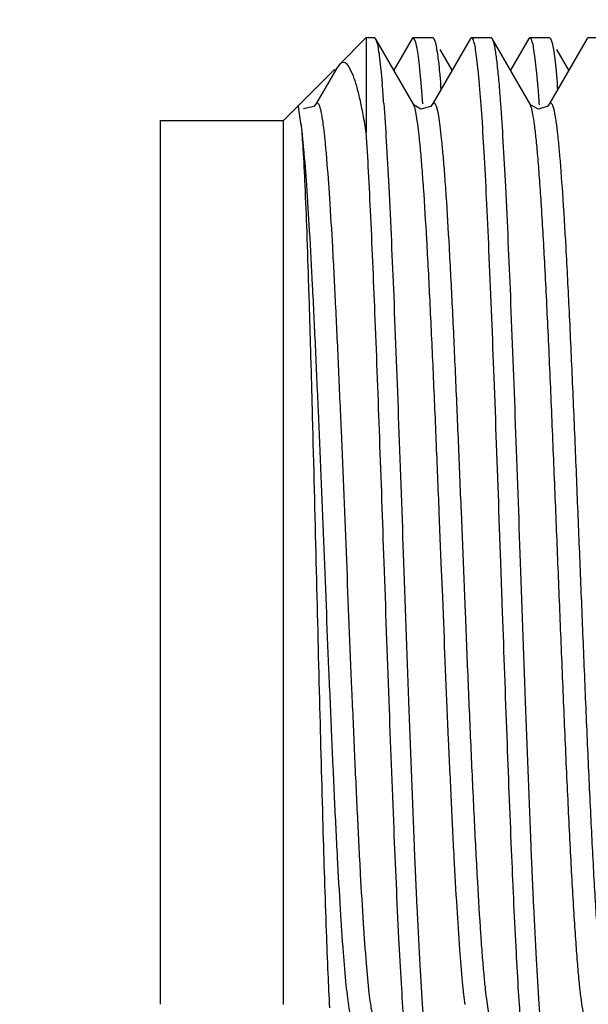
# Model space of a CAD drawing. Header units: inches. Extents: x 0 to 22, y 0 to 17.
# Tile 34 of 47: x 8.165 to 8.301, y 13.088 to 13.322. Entities that reach past the tile are written whole.
import ezdxf

# ---------------------------------------------------------------- set-up
doc = ezdxf.new("R2010")
doc.units = ezdxf.units.IN
doc.header["$LTSCALE"] = 1.21
doc.header["$MEASUREMENT"] = 0
doc.layers.get('0').update_dxf_attribs({"linetype": 'CONTINUOUS'})
doc.layers.add('DIMENSIONS', color=7, linetype='CONTINUOUS')
doc.styles.get("Standard").update_dxf_attribs({"font": 'txt', "width": 0.8})
doc.dimstyles.new('DIMSTYLE_4', dxfattribs={"dimtxt": 0.125, "dimasz": 0.18, "dimexe": 0.18, "dimexo": 0.0625, "dimgap": 0.09, "dimtad": 0, "dimtih": 1, "dimtoh": 1, "dimdec": 3, "dimzin": 4, "dimdsep": 46, "dimtxsty": 'STANDARD', "dimblk": '_FILLED', "dimblk1": '_FILLED', "dimblk2": '_FILLED', "dimcen": 0.09, "dimadec": 0, "dimazin": 0, "dimtp": 0.01, "dimtm": 0.01, "dimtfac": 1, "dimtdec": 3, "dimtofl": 0, "dimtmove": 0, "dimatfit": 3, "dimldrblk": '_FILLED', "dimfxl": 1, "dimtolj": 1, "dimtzin": 4, "dimarcsym": 0})

# ---------------------------------------------------------------- blocks, each defined once
blk = doc.blocks.new('_FILLED')
at = {"color": 0, "linetype": 'BYBLOCK'}
blk.add_solid([(0, 0), (-1, 0.1736111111), (-1, -0.1736111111)], dxfattribs=at)
blk = doc.blocks.new('*D23')
at = {"layer": 'DIMENSIONS', "color": 2, "linetype": 'CONTINUOUS'}
for p, q in [((7.1801862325, 13.5040986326), (7.1801862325, 13.8640986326)), ((8.5119744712, 13.5040986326), (7.0551862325, 13.5040986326)), ((8.5119744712, 12.7320986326), (7.0551862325, 12.7320986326)), ((7.1801862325, 12.7320986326), (7.1801862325, 12.3720986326))]:
    blk.add_line(p, q, dxfattribs=at)
at = {"layer": 'DIMENSIONS', "color": 2, "linetype": 'CONTINUOUS', "xscale": 0.18, "yscale": 0.18, "zscale": 0.18}
for p, rotation in [((7.1801862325, 13.5040986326), 270), ((7.1801862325, 12.7320986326), 90)]:
    blk.add_blockref('_FILLED', p, dxfattribs=dict(at, rotation=rotation))
at = {"layer": 'DIMENSIONS', "color": 2, "linetype": 'CONTINUOUS', "insert": (7.1801862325, 13.1805986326), "char_height": 0.125, "width": 1.225, "attachment_point": 2, "line_spacing_factor": 0.9}
blk.add_mtext('.772{\\Ftxt.shx;\\W1.000000;\\H0.125000; }[19.61]', dxfattribs=at)

msp = doc.modelspace()

# ---------------------------------------------------------------- linework, layer by layer
at = {"color": 7, "linetype": 'CONTINUOUS'}
for p, q in [((8.2414954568, 13.3116627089), (8.2478813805, 13.3180486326)), ((8.2478813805, 13.3180486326), (8.2478813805, 13.2954780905)), ((8.2478813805, 13.3180486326), (8.2498018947, 13.3180486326)), ((8.2498019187, 13.3180486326), (8.2500719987, 13.317815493)), ((8.2500719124, 13.3178155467), (8.2504144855, 13.3168508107)), ((8.2590914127, 13.3022272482), (8.2500723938, 13.3178154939)), ((8.2588014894, 13.3178154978), (8.2544369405, 13.3102714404)), ((8.2590720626, 13.3180486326), (8.258801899, 13.3178154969)), ((8.2595385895, 13.3173538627), (8.2590719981, 13.3180465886)), ((8.2590721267, 13.3180486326), (8.2636904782, 13.3180486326)), ((8.2726903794, 13.3178154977), (8.2636713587, 13.3022272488)), ((8.2636905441, 13.3180486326), (8.2639606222, 13.3178154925)), ((8.2639606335, 13.3178140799), (8.2643145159, 13.3168056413)), ((8.2729603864, 13.3180486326), (8.272690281, 13.317815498)), ((8.2729602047, 13.3180486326), (8.2775802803, 13.3180486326)), ((8.2775801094, 13.3180486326), (8.2778502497, 13.317815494)), ((8.277850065, 13.3178140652), (8.2782117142, 13.3167761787)), ((8.2868691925, 13.3022272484), (8.2778501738, 13.3178154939)), ((8.2865792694, 13.3178154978), (8.2822147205, 13.3102714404)), ((8.2868493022, 13.3180486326), (8.2865791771, 13.317815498)), ((8.2868491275, 13.3180486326), (8.2914687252, 13.3180486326)), ((8.3004681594, 13.3178154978), (8.2914491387, 13.3022272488)), ((8.2914686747, 13.3180486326), (8.2917362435, 13.3178198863)), ((8.2917361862, 13.317818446), (8.2921001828, 13.3167761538)), ((8.3007382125, 13.3180486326), (8.3004680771, 13.3178154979)), ((8.3007380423, 13.3180486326), (8.3053574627, 13.3180486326)), ((8.2683258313, 13.3102714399), (8.2654664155, 13.3152134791)), ((8.2961028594, 13.3102701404), (8.2932418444, 13.31521497)), ((8.2281313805, 13.2982986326), (8.2402934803, 13.3104607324)), ((8.240819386, 13.3107398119), (8.2358941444, 13.3022282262)), ((8.2402936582, 13.3104609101), (8.240475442, 13.3103951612)), ((8.2414960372, 13.3116632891), (8.2408187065, 13.3107391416)), ((8.2421506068, 13.3120845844), (8.2414960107, 13.3116625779)), ((8.2428141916, 13.3120307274), (8.2421506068, 13.3120845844)), ((8.2433012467, 13.3116806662), (8.2428141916, 13.3120307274)), ((8.2435775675, 13.3113646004), (8.2433012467, 13.3116806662)), ((8.2448054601, 13.3089240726), (8.2435775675, 13.3113646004)), ((8.2613195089, 13.3022458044), (8.2608343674, 13.3082497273)), ((8.2316852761, 13.3017582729), (8.2315944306, 13.3017616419)), ((8.2323251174, 13.2976531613), (8.2317533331, 13.3016373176)), ((8.2591138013, 13.3021897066), (8.2590892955, 13.3022308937)), ((8.2869038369, 13.3021700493), (8.2868674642, 13.3022302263)), ((8.1988813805, 13.2982986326), (8.2281313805, 13.2982986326)), ((8.1988813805, 13.0878151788), (8.1988813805, 13.2982820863)), ((8.2281313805, 13.0877986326), (8.2281313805, 13.2982986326)), ((8.2799053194, 13.1930486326), (8.2794687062, 13.2053626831)), ((8.2803257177, 13.1811718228), (8.2799053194, 13.1930486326))]:
    msp.add_line(p, q, dxfattribs=at)
at = {"color": 9, "linetype": 'CONTINUOUS'}
for p, q in [((8.2593123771, 13.3017092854), (8.2590914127, 13.3022272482)), ((8.2871577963, 13.3014966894), (8.2868691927, 13.3022272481)), ((8.2653260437, 13.2029784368), (8.2652442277, 13.2049934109)), ((8.2704328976, 13.2051775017), (8.270514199, 13.203175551)), ((8.2657346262, 13.1928785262), (8.2653260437, 13.2029784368)), ((8.270514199, 13.203175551), (8.2709221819, 13.1930913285)), ((8.2660596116, 13.1848418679), (8.2657346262, 13.1928785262)), ((8.2709221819, 13.1930913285), (8.2713275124, 13.1830721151)), ((8.266139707, 13.1828663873), (8.2660596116, 13.1848418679)), ((8.2662290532, 13.1806666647), (8.266139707, 13.1828663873)), ((8.2713275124, 13.1830721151), (8.2714141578, 13.1809384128))]:
    msp.add_line(p, q, dxfattribs=at)
at = {"color": 7, "linetype": 'CONTINUOUS'}
for points in [[(8.2358879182, 13.3022173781), (8.2353730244, 13.301624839), (8.2329486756, 13.3010695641)], [(8.2636671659, 13.3022199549), (8.2631780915, 13.301647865), (8.2608896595, 13.30103542), (8.2592572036, 13.3019861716), (8.2591138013, 13.3021897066)], [(8.2914462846, 13.3022222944), (8.2910704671, 13.30175202), (8.2889032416, 13.3010038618), (8.2870673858, 13.3019462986), (8.2869038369, 13.3021700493)]]:
    msp.add_lwpolyline(points, dxfattribs=at)
for centre, radius, start, end in [((7.9085078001, 13.2775989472), 0.3444239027, 4.1232801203, 4.8849048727), ((7.9747276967, 13.2820023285), 0.2919072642, 4.6991219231, 4.8773827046), ((7.8994482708, 13.2739476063), 0.3906730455, 4.1173186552, 4.816884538), ((8.0016235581, 13.2819216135), 0.2927942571, 4.6983203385, 4.8648437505)]:
    msp.add_arc(centre, radius, start, end, dxfattribs=at)
for points, knots in [([(8.2735915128, 13.3167764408), (8.2735451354, 13.316963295), (8.273456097, 13.3172863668), (8.273321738, 13.3176513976), (8.2732056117, 13.3178607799), (8.2731149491, 13.3179832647), (8.2730194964, 13.3180464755), (8.272960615, 13.3180464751)], [0, 0, 0, 0, 0.3934999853, 0.6844620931, 0.7932920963, 0.8796519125, 1, 1, 1, 1]), ([(8.2874804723, 13.3167764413), (8.2874340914, 13.3169632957), (8.2873450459, 13.3172863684), (8.2872106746, 13.3176513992), (8.2870945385, 13.3178607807), (8.2870038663, 13.317983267), (8.2869084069, 13.3180464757), (8.2868495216, 13.3180464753)], [0, 0, 0, 0, 0.3934948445, 0.6844549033, 0.7932852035, 0.8796463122, 1, 1, 1, 1]), ([(8.2504144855, 13.3168508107), (8.2505455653, 13.3163385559), (8.2507792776, 13.3150954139), (8.2510851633, 13.3129165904), (8.2513938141, 13.3101252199), (8.2515835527, 13.3080603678), (8.2516806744, 13.306928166)], [0, 0, 0, 0, 0.158469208, 0.3785643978, 0.6594331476, 1, 1, 1, 1]), ([(8.2608343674, 13.3082497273), (8.2607357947, 13.3093310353), (8.2605445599, 13.3112830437), (8.2602292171, 13.3138868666), (8.2599532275, 13.3156536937), (8.2597196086, 13.3167369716), (8.259601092, 13.3171678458), (8.2595385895, 13.3173538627)], [0, 0, 0, 0, 0.3537791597, 0.6389912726, 0.8545824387, 0.9360610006, 1, 1, 1, 1]), ([(8.2643145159, 13.3168056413), (8.2644448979, 13.3162869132), (8.2646780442, 13.3150319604), (8.2649834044, 13.3128365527), (8.2652914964, 13.3100309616), (8.2654809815, 13.30795744), (8.2655779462, 13.3068213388)], [0, 0, 0, 0, 0.159333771, 0.3797396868, 0.6603290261, 1, 1, 1, 1]), ([(8.2748525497, 13.3067530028), (8.2747555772, 13.3078915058), (8.2745661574, 13.3099703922), (8.2742585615, 13.3127848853), (8.2739538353, 13.3149908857), (8.2737213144, 13.3162534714), (8.2735915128, 13.3167764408)], [0, 0, 0, 0, 0.3390925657, 0.6194904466, 0.8400913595, 1, 1, 1, 1]), ([(8.2782117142, 13.3167761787), (8.2782888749, 13.3164660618), (8.2784356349, 13.3157582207), (8.2787250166, 13.3140064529), (8.279068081, 13.3111939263), (8.2794599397, 13.3070916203), (8.2796981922, 13.3040326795), (8.2798209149, 13.3023457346)], [0, 0, 0, 0, 0.0659816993, 0.1491575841, 0.3665489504, 0.6507779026, 1, 1, 1, 1]), ([(8.2887415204, 13.3067530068), (8.2886445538, 13.3078915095), (8.2884551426, 13.3099703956), (8.2881475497, 13.3127848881), (8.2878428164, 13.3149908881), (8.2876102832, 13.3162534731), (8.2874804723, 13.3167764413)], [0, 0, 0, 0, 0.3390923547, 0.6194901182, 0.8400910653, 1, 1, 1, 1]), ([(8.2921001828, 13.3167761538), (8.2922301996, 13.3162531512), (8.2924632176, 13.3149904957), (8.292768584, 13.3127843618), (8.2930766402, 13.3099697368), (8.2932661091, 13.3078907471), (8.2933630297, 13.3067521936)], [0, 0, 0, 0, 0.1599211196, 0.3805264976, 0.6609202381, 1, 1, 1, 1]), ([(8.2478813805, 13.2954780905), (8.2476436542, 13.2969060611), (8.2471742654, 13.2995673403), (8.2464196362, 13.3032475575), (8.2456644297, 13.3063119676), (8.24510158, 13.3081304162), (8.2448054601, 13.3089240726)], [0, 0, 0, 0, 0.3144908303, 0.5870248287, 0.8159707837, 1, 1, 1, 1]), ([(8.2794687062, 13.2053626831), (8.2790926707, 13.2159273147), (8.2783670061, 13.2360545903), (8.2774109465, 13.2603837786), (8.2766192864, 13.2778682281), (8.2760529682, 13.288966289), (8.2754879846, 13.2984356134), (8.2750716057, 13.3041811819), (8.2748525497, 13.3067530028)], [0, 0, 0, 0, 0.3124477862, 0.5952720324, 0.7196279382, 0.8297490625, 0.9237115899, 1, 1, 1, 1]), ([(8.2520402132, 13.3023639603), (8.2522590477, 13.2993626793), (8.2526798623, 13.2927670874), (8.2535015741, 13.2774745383), (8.2544810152, 13.254995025), (8.2556116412, 13.2251516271), (8.2563587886, 13.2040057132), (8.2567463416, 13.1930486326)], [0, 0, 0, 0, 0.0825048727, 0.1811929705, 0.4198792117, 0.699400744, 1, 1, 1, 1]), ([(8.2798209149, 13.3023457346), (8.2800392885, 13.2993439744), (8.28045894, 13.2927479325), (8.2812799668, 13.2774560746), (8.282261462, 13.2549802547), (8.2833913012, 13.2251433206), (8.2841369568, 13.2040027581), (8.2845241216, 13.1930486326)], [0, 0, 0, 0, 0.0825309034, 0.1812337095, 0.4199299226, 0.6994316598, 1, 1, 1, 1]), ([(8.2323251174, 13.2976531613), (8.2324113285, 13.2967462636), (8.232574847, 13.2947068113), (8.232895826, 13.2897660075), (8.233277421, 13.2820501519), (8.2337150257, 13.2710983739), (8.2341487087, 13.2581096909), (8.2345836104, 13.2434197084), (8.2351816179, 13.2215429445), (8.2356045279, 13.204603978), (8.2358911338, 13.1930486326)], [0, 0, 0, 0, 0.0261093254, 0.058633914, 0.1419024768, 0.2475095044, 0.3727671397, 0.5143697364, 0.6687160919, 1, 1, 1, 1]), ([(8.2521275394, 13.1930486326), (8.2517770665, 13.2029573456), (8.2510964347, 13.2222070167), (8.2500687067, 13.2496927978), (8.2491813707, 13.2708236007), (8.248447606, 13.2857171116), (8.2480735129, 13.2923749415), (8.2478813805, 13.2954780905)], [0, 0, 0, 0, 0.2901369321, 0.563648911, 0.8048697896, 0.9090196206, 1, 1, 1, 1]), ([(8.2358911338, 13.1930486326), (8.2361606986, 13.1821803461), (8.2366747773, 13.1612723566), (8.2374476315, 13.1319759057), (8.2381126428, 13.1101906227), (8.2386745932, 13.0957369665), (8.2389618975, 13.089671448), (8.2391135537, 13.0869636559)], [0, 0, 0, 0, 0.3072920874, 0.5911530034, 0.8283680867, 0.9233429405, 1, 1, 1, 1]), ([(8.2568309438, 13.0837451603), (8.2566125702, 13.0867467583), (8.2561929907, 13.0933426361), (8.2553720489, 13.1086347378), (8.2543902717, 13.131111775), (8.2532600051, 13.1609509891), (8.2525150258, 13.1820934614), (8.2521275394, 13.1930486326)], [0, 0, 0, 0, 0.0825216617, 0.1812185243, 0.4199120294, 0.6994202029, 1, 1, 1, 1]), ([(8.2567463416, 13.1930486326), (8.257161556, 13.1813094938), (8.2579608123, 13.1587810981), (8.2590006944, 13.1314952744), (8.2598649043, 13.1117452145), (8.2604831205, 13.0992191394), (8.2610996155, 13.0886012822), (8.2615565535, 13.0821913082), (8.2617990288, 13.0793442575)], [0, 0, 0, 0, 0.3095974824, 0.5941464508, 0.7196801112, 0.8306390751, 0.9246897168, 1, 1, 1, 1]), ([(8.2845241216, 13.1930486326), (8.284939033, 13.1813094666), (8.2857371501, 13.1587810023), (8.2867773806, 13.1314951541), (8.2876424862, 13.1117451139), (8.2882609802, 13.0992190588), (8.2888766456, 13.0886011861), (8.2893329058, 13.0821911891), (8.2895753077, 13.0793441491)], [0, 0, 0, 0, 0.3095978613, 0.5941470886, 0.7196808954, 0.8306398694, 0.9246901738, 1, 1, 1, 1]), ([(8.284609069, 13.0837431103), (8.2844120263, 13.0864510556), (8.2840310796, 13.0923622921), (8.2832837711, 13.1059684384), (8.2823858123, 13.125893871), (8.2813506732, 13.1524592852), (8.2806749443, 13.1713295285), (8.2803257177, 13.1811718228)], [0, 0, 0, 0, 0.0835188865, 0.1822059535, 0.4191643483, 0.6970522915, 1, 1, 1, 1])]:
    msp.add_open_spline(points, degree=3, knots=knots, dxfattribs=at)
at = {"color": 9, "linetype": 'CONTINUOUS'}
for points, knots in [([(8.2358935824, 13.3022272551), (8.2359256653, 13.3022826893), (8.2359873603, 13.3023752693), (8.2360999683, 13.302477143), (8.2362292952, 13.3025038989), (8.2363521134, 13.3024419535), (8.2364612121, 13.3023151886), (8.2365705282, 13.3021234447), (8.2366807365, 13.3018615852), (8.2367928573, 13.3015268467), (8.2369064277, 13.3011168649), (8.2370712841, 13.3004170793), (8.2372732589, 13.2993410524), (8.2375072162, 13.2978049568), (8.23765187, 13.2966711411), (8.2377261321, 13.2960496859)], [0, 0, 0, 0, 0.0268333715, 0.0464662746, 0.0620565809, 0.0787918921, 0.1011712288, 0.1315041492, 0.1709130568, 0.2200359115, 0.2793088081, 0.3490842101, 0.5211826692, 0.7377881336, 1, 1, 1, 1]), ([(8.2652442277, 13.2049934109), (8.2650125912, 13.2106927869), (8.2645463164, 13.2220736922), (8.2638275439, 13.2388658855), (8.2630905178, 13.254832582), (8.262344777, 13.26922075), (8.261694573, 13.2799031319), (8.2611597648, 13.2871692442), (8.2607881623, 13.291539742), (8.2604247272, 13.2951522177), (8.2600686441, 13.2980044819), (8.2597616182, 13.2999088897), (8.2595061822, 13.3010598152), (8.2593785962, 13.3015135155), (8.2593123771, 13.3017092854)], [0, 0, 0, 0, 0.1764962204, 0.3524443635, 0.5200610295, 0.6710633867, 0.7982396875, 0.8511978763, 0.8964962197, 0.9339576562, 0.9635292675, 0.9854339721, 0.9936053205, 1, 1, 1, 1]), ([(8.2636713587, 13.3022272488), (8.2637073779, 13.3022894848), (8.2637750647, 13.3023910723), (8.2639112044, 13.3024984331), (8.2640685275, 13.3024893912), (8.2642005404, 13.3023703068), (8.2643241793, 13.3021749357), (8.2644500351, 13.3018877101), (8.2645779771, 13.3015061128), (8.2646561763, 13.3012170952), (8.2646963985, 13.3010564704)], [0, 0, 0, 0, 0.1034632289, 0.1759373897, 0.2365323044, 0.3124555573, 0.4209725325, 0.5695110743, 0.7617511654, 1, 1, 1, 1]), ([(8.2997796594, 13.084860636), (8.2996206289, 13.0854547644), (8.2993372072, 13.0869392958), (8.298962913, 13.0896048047), (8.2985786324, 13.0931371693), (8.2981841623, 13.0975400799), (8.2977829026, 13.1027984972), (8.2972104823, 13.1113787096), (8.2965168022, 13.1237578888), (8.2957243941, 13.1401075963), (8.2949481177, 13.1577891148), (8.2941990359, 13.1758757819), (8.2934695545, 13.1939430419), (8.2927391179, 13.2120110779), (8.2919871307, 13.2300913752), (8.2912087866, 13.2476824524), (8.2904155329, 13.2638508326), (8.2897211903, 13.2760249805), (8.2891484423, 13.284405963), (8.2887479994, 13.2894975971), (8.2883559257, 13.2937287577), (8.2879720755, 13.297087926), (8.2876407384, 13.2993421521), (8.2873661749, 13.3007145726), (8.2872289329, 13.3012598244), (8.2871577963, 13.3014966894)], [0, 0, 0, 0, 0.0084988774, 0.0208485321, 0.0371983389, 0.0575882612, 0.0819327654, 0.1100698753, 0.1764150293, 0.25325658, 0.3362599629, 0.4209787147, 0.5033982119, 0.5861226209, 0.6708526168, 0.7534535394, 0.829438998, 0.8945404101, 0.9219491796, 0.945518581, 0.9651144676, 0.9806629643, 0.9922374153, 0.9965824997, 1, 1, 1, 1]), ([(8.2914491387, 13.3022272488), (8.2914775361, 13.3022763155), (8.2915326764, 13.3023602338), (8.2916286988, 13.3024557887), (8.2917334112, 13.3025006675), (8.2918417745, 13.3024823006), (8.2919406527, 13.302407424), (8.2920853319, 13.3022194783), (8.2922524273, 13.3018363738), (8.2924439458, 13.3012111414), (8.2926397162, 13.3003554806), (8.2928399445, 13.2992640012), (8.2929634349, 13.2984546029), (8.2930268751, 13.2980097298)], [0, 0, 0, 0, 0.0328037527, 0.0578283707, 0.0775123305, 0.0961129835, 0.118419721, 0.1476458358, 0.2326597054, 0.3578840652, 0.5263313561, 0.7399770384, 1, 1, 1, 1]), ([(8.2646963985, 13.3010564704), (8.2648354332, 13.3005012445), (8.2650902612, 13.299152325), (8.2654286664, 13.2967719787), (8.2657756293, 13.2936881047), (8.2661303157, 13.2898958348), (8.2664912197, 13.2854023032), (8.2670060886, 13.2780962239), (8.2676338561, 13.2675158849), (8.2683543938, 13.2534112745), (8.2690657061, 13.2378996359), (8.2697592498, 13.2216624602), (8.2702093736, 13.2106762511), (8.2704328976, 13.2051775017)], [0, 0, 0, 0, 0.0178694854, 0.0428072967, 0.0750623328, 0.1147414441, 0.1617172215, 0.2157993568, 0.3434022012, 0.4926100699, 0.6567205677, 0.8281861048, 1, 1, 1, 1]), ([(8.2431165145, 13.092337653), (8.2428479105, 13.0949424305), (8.2423442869, 13.1009678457), (8.2416694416, 13.1111259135), (8.2409871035, 13.1233573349), (8.240306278, 13.137214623), (8.2396364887, 13.1521474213), (8.2387729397, 13.1725944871), (8.2377387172, 13.1983373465), (8.2366956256, 13.2239928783), (8.2358061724, 13.2442685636), (8.2351278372, 13.2585268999), (8.2344451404, 13.2713249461), (8.2337663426, 13.2821751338), (8.2331771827, 13.2898229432), (8.2326920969, 13.2947199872), (8.2324495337, 13.2967470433), (8.2323250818, 13.2976530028)], [0, 0, 0, 0, 0.0382042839, 0.0882026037, 0.1485280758, 0.2169306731, 0.2906187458, 0.3666107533, 0.515511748, 0.6665007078, 0.7412245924, 0.8116106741, 0.8747594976, 0.9282066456, 0.9702191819, 0.9866582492, 1, 1, 1, 1]), ([(8.2930268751, 13.2980097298), (8.2931698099, 13.2970074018), (8.2934456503, 13.2947281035), (8.2939970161, 13.2890974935), (8.2946608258, 13.2801387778), (8.2954243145, 13.2673391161), (8.2961892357, 13.2522511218), (8.2969444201, 13.2356210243), (8.2976779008, 13.2182772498), (8.2983854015, 13.2009020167), (8.2990842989, 13.1835519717), (8.299793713, 13.1661699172), (8.3005297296, 13.1488565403), (8.3012864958, 13.1323376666), (8.3019482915, 13.1194459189), (8.3024944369, 13.1101509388), (8.3028852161, 13.1041490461), (8.3032723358, 13.0988882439), (8.3036543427, 13.0944097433), (8.3040275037, 13.0907344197), (8.3043928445, 13.0878639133), (8.3047074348, 13.0859708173), (8.3049710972, 13.0848500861), (8.3051026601, 13.0844180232), (8.3051715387, 13.0842351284)], [0, 0, 0, 0, 0.0141798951, 0.0321488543, 0.0792325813, 0.1399794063, 0.2117296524, 0.2908128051, 0.3731282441, 0.4548507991, 0.5343593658, 0.6163174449, 0.6984938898, 0.7770566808, 0.8479109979, 0.8792820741, 0.9074592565, 0.9321465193, 0.9531587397, 0.9704087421, 0.9838792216, 0.9936852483, 0.9972628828, 1, 1, 1, 1]), ([(8.2377261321, 13.2960496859), (8.2378501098, 13.2950121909), (8.2380928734, 13.2927236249), (8.2385787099, 13.2873149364), (8.2391698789, 13.2790685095), (8.2398511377, 13.2675787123), (8.2405332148, 13.2542788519), (8.2412079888, 13.2396886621), (8.2420852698, 13.2193162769), (8.2431235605, 13.1936139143), (8.2441608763, 13.1679022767), (8.2450354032, 13.1475124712), (8.2457091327, 13.1328502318), (8.246391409, 13.1194371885), (8.2470718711, 13.1077993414), (8.2477425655, 13.0983403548), (8.2482450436, 13.0928112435), (8.248517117, 13.09046401)], [0, 0, 0, 0, 0.0152244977, 0.033530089, 0.0791234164, 0.1356805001, 0.2012363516, 0.2731636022, 0.3484954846, 0.49834941, 0.6479682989, 0.7234345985, 0.7957144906, 0.8618309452, 0.9191231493, 0.9655703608, 1, 1, 1, 1]), ([(8.2714557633, 13.087722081), (8.2713365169, 13.088524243), (8.2711044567, 13.0903263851), (8.2706399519, 13.0947118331), (8.2700760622, 13.1016222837), (8.2694255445, 13.1115097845), (8.2687690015, 13.1232999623), (8.2681139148, 13.1365926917), (8.2672444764, 13.155884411), (8.2666346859, 13.1706905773), (8.2662290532, 13.1806666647)], [0, 0, 0, 0, 0.0261295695, 0.0585339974, 0.1420832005, 0.2494977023, 0.3777937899, 0.5225439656, 0.678306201, 1, 1, 1, 1]), ([(8.2714141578, 13.1809384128), (8.2716420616, 13.1753318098), (8.2721008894, 13.164134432), (8.2728080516, 13.1476016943), (8.2735332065, 13.1318504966), (8.2742672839, 13.1176000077), (8.2749070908, 13.10697081), (8.2754326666, 13.0996912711), (8.2757992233, 13.0952675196), (8.2761588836, 13.0915759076), (8.2765099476, 13.0886197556), (8.276851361, 13.0863909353), (8.2771106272, 13.0851502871), (8.2772555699, 13.0846548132)], [0, 0, 0, 0, 0.1744248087, 0.3483617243, 0.5143886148, 0.6645664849, 0.7919226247, 0.8453846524, 0.8914371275, 0.9299009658, 0.9606804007, 0.9839527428, 1, 1, 1, 1]), ([(8.2444657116, 13.0841191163), (8.2444030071, 13.0842696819), (8.2442830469, 13.0846265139), (8.2440425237, 13.0855538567), (8.243755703, 13.0871235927), (8.2434231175, 13.0895061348), (8.2432215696, 13.0913188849), (8.2431165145, 13.092337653)], [0, 0, 0, 0, 0.058640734, 0.1350773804, 0.3443448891, 0.6317729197, 1, 1, 1, 1]), ([(8.248517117, 13.09046401), (8.2486149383, 13.0896200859), (8.2488018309, 13.088130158), (8.2491122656, 13.0861933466), (8.2493804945, 13.0849448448), (8.2496077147, 13.0842369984), (8.2497210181, 13.0839766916), (8.2497810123, 13.0838725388)], [0, 0, 0, 0, 0.3785447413, 0.6688723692, 0.8740992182, 0.9464442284, 1, 1, 1, 1])]:
    msp.add_open_spline(points, degree=3, knots=knots, dxfattribs=at)

# ---------------------------------------------------------------- dimensions: what is measured, and where the dimension line sits
at = {"layer": 'DIMENSIONS', "color": 2, "linetype": 'CONTINUOUS'}
dim = msp.add_linear_dim(base=(7.1801862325, 13.5040986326), p1=(8.5119744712, 12.7320986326), p2=(8.5119744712, 13.5040986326), angle=90, dimstyle='DIMSTYLE_4', dxfattribs=at)
dim.commit()
dim.dimension.update_dxf_attribs({"geometry": '*D23', "text_midpoint": (7.0551862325, 13.1180986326), "dimtype": 160})

doc.saveas('drawing.dxf')
